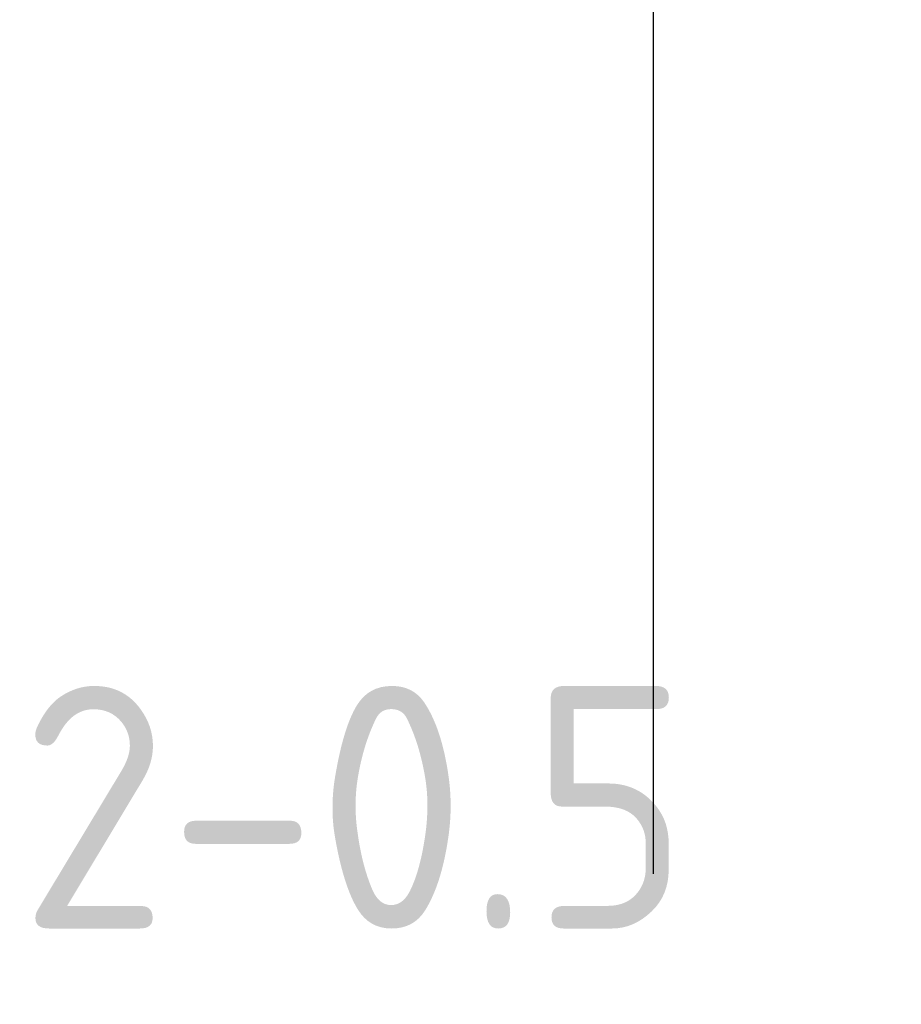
# Model space of a CAD drawing. Extents: x 65 to 274, y 98 to 171.
# Tile 2 of 10: x 89 to 106, y 98 to 116. Entities that reach past the tile are written whole.
import ezdxf

# ---------------------------------------------------------------- set-up
doc = ezdxf.new("R2010")
doc.units = 0
doc.header["$LTSCALE"] = 0.2
doc.layers.get('0').update_dxf_attribs({"linetype": 'CONTINUOUS'})
doc.layers.get('DEFPOINTS').update_dxf_attribs({"linetype": 'CONTINUOUS'})
doc.layers.add('18-0-CON', color=3, linetype='CONTINUOUS')
doc.styles.get("Standard").update_dxf_attribs({"font": 'isocp.shx', "bigfont": 'bigfont.shx'})
doc.dimstyles.get("Standard").update_dxf_attribs({"dimtxt": 0.18, "dimasz": 0.18, "dimexe": 0.18, "dimexo": 0.0625, "dimgap": 0.09, "dimtad": 0, "dimtih": 1, "dimtoh": 1, "dimzin": 0, "dimcen": 0.09, "dimazin": 3, "dimtfac": 1, "dimtofl": 0, "dimtmove": 0, "dimatfit": 3})

# ---------------------------------------------------------------- blocks, each defined once
blk = doc.blocks.new('_OPEN30')
at = {"color": 0, "linetype": 'BYBLOCK'}
for p, q in [((-1, 0.2679), (0, 0)), ((0, 0), (-1, -0.2679)), ((0, 0), (-1, 0))]:
    blk.add_line(p, q, dxfattribs=at)
blk = doc.blocks.new('*D348')
at = {"layer": '18-0-CON', "color": 161}
for p, q in [((100.9, 123.501), (100.9, 126.501)), ((105, 120.501), (98.9, 120.501)), ((100.9, 120.501), (100.9, 120)), ((105, 120), (98.9, 120)), ((100.9, 117), (100.9, 100.099))]:
    blk.add_line(p, q, dxfattribs=at)
at = {"layer": 'DEFPOINTS', "color": 0}
for p in [(105.5, 120.501), (100.9, 120), (105.5, 120)]:
    blk.add_point(p, dxfattribs=at)
at = {"layer": '18-0-CON', "color": 161, "xscale": 3, "yscale": 3, "zscale": 3}
for p, rotation in [((100.9, 120.501), 270), ((100.9, 120), 90)]:
    blk.add_blockref('_OPEN30', p, dxfattribs=dict(at, rotation=rotation))
at = {"layer": '18-0-CON', "color": 161}
blk.add_text('2-0.5', height=4.5, dxfattribs=at).set_placement((89.149, 99.085))

msp = doc.modelspace()

# ---------------------------------------------------------------- dimensions: what is measured, and where the dimension line sits
at = {"layer": '18-0-CON'}
dim = msp.add_linear_dim(base=(100.89969, 120.00001), p1=(105.5, 120.50146), p2=(105.5, 120.00001), angle=90, dimstyle='Standard', override={"dimscale": 1, "dimdec": 1, "dimpost": '2-<>', "dimblk": 'OPEN30', "dimtol": 0, "dimtp": 0.1, "dimtm": 0, "dimtdec": 4, "dimtmove": 0, "dimtzin": 0}, dxfattribs=at)
dim.commit()
dim.dimension.update_dxf_attribs({"geometry": '*D348', "text_midpoint": (98.14925, 107.04967)})

doc.saveas('drawing.dxf')
